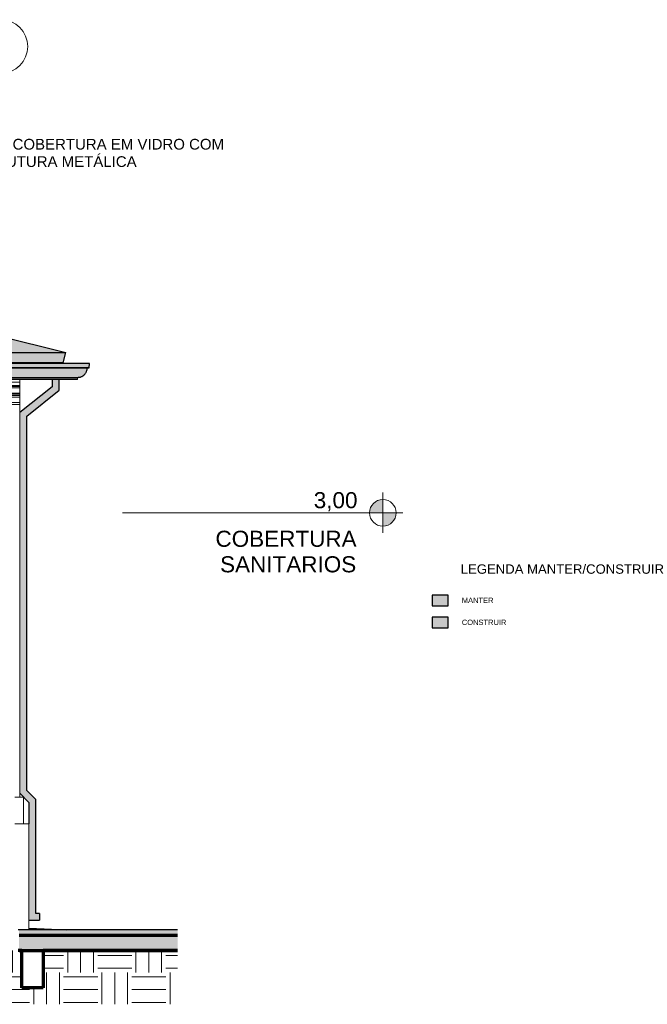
# Model space of a CAD drawing. Header units: millimetres. Extents: x -4967 to 47670, y -1932 to 8822.
# Tile 14 of 14: x 41821 to 47670, y -653 to 8528. Entities that reach past the tile are written whole.
import ezdxf

# ---------------------------------------------------------------- set-up
doc = ezdxf.new("R2010")
doc.units = ezdxf.units.MM
for name, color, linetype, lineweight in [('A-DETL', 90, 'Continuous', 25), ('A-DETL-GENF', 92, 'Continuous', 25), ('A-FLOR', 192, 'Continuous', 25), ('A-FLOR-LEVL', 51, 'Continuous', 9), ('A-FLOR-PATT', 8, 'Continuous', 25), ('A-GENM', 13, 'Continuous', 18), ('A-ROOF', 132, 'Continuous', 25), ('A-ROOF-OTLN', 132, 'Continuous', 25), ('A-ROOF-PATT', 132, 'Continuous', 25), ('A-WALL', 113, 'Continuous', 18), ('G-ANNO-TEXT', 231, 'Continuous', 9), ('S-GRID-IDEN', 1, 'Continuous', 9)]:
    doc.layers.add(name, color=color, linetype=linetype, lineweight=lineweight)
doc.styles.add('Arial', font='arial.ttf', dxfattribs={"height": 150})
doc.styles.add('Arial_3', font='arial.ttf', dxfattribs={"height": 100})
doc.styles.add('Arial_4', font='arial.ttf', dxfattribs={"height": 50})
doc.styles.add('Arial_B', font='txt', dxfattribs={"height": 87.5})

# ---------------------------------------------------------------- blocks, each defined once
blk = doc.blocks.new('Generic Models 1 - Generic Models 24-4258923-ELEVAÇÃO 6 - MANTER _ CONSTRUIR')
at = {"layer": 'A-GENM', "lineweight": 25}
blk.add_hatch(color=9, dxfattribs=at).paths.add_polyline_path([(30156.1, 130.2), (30256.1, 130.2), (30256.1, 195.2), (30221.1, 195.2), (30221.1, 1256.9), (30136.1, 1341.9), (30136.1, 4832.9), (30439.5, 5072.3), (30439.5, 5173.8), (30374.5, 5173.8), (30374.5, 5103.8), (30071.1, 4864.4), (30071.1, 1315), (30156.1, 1230), (30156.1, 336.9)], flags=0)
at = {"layer": 'A-GENM', "color": 5, "lineweight": 25}
for p, q in [((30374.5, 5173.8), (30374.5, 5103.8)), ((30439.5, 5072.3), (30439.5, 5173.8)), ((30374.5, 5103.8), (30071.1, 4864.4)), ((30136.1, 4832.9), (30439.5, 5072.3)), ((30136.1, 1341.9), (30136.1, 4832.9)), ((30071.1, 1315), (30156.1, 1230)), ((30221.1, 1256.9), (30136.1, 1341.9)), ((30156.1, 1230), (30156.1, 1030)), ((30221.1, 195.2), (30221.1, 1256.9)), ((30256.1, 195.2), (30221.1, 195.2)), ((30256.1, 195.2), (30256.1, 130.2)), ((30156.1, 130.2), (30256.1, 130.2))]:
    blk.add_line(p, q, dxfattribs=at)
blk = doc.blocks.new('ORNAMENTO SUPERIOR - ORNAMENTO SUPERIOR-4323885-ELEVAÇÃO 6 - MANTER _ CONSTRUIR')
at = {"layer": 'A-GENM'}
for p, q in [((30071.1, 5328.7), (30071.1, 5322.7)), ((28977.3, 5147.5), (30071.1, 5147.5)), ((30071.1, 5173.9), (30071.1, 5147.5)), ((30071.1, 5147.5), (30071.1, 5116.7)), ((28977.3, 5116.7), (30071.1, 5116.7)), ((28977.3, 5106.7), (30071.1, 5106.7)), ((28977.3, 5096.7), (30071.1, 5096.7)), ((30071.1, 5116.7), (30071.1, 5106.7)), ((30071.1, 5106.7), (30071.1, 5096.7)), ((30071.1, 5096.7), (30071.1, 5046.7)), ((28977.3, 5046.7), (30071.1, 5046.7)), ((28977.3, 5041.7), (30071.1, 5041.7)), ((28977.3, 5031.7), (30071.1, 5031.7)), ((28977.3, 5023.7), (30071.1, 5023.7)), ((28977.3, 5008.7), (30071.1, 5008.7)), ((28977.3, 4958.7), (30071.1, 4958.7)), ((30071.1, 5046.7), (30071.1, 5041.7)), ((30071.1, 5041.7), (30071.1, 5031.7)), ((30071.1, 5031.7), (30071.1, 5023.7)), ((30071.1, 5023.7), (30071.1, 5008.7)), ((30071.1, 5008.7), (30071.1, 4958.7)), ((30071.1, 4958.7), (30071.1, 4938.7)), ((28977.3, 4938.7), (30071.1, 4938.7))]:
    blk.add_line(p, q, dxfattribs=at)
blk = doc.blocks.new('Embasamento - Embasamento-4325691-ELEVAÇÃO 6 - MANTER _ CONSTRUIR')
at = {"layer": 'A-GENM'}
for p, q in [((19146.1, 1280), (19181.1, 1280)), ((19146.1, 1280), (19146.1, 1030)), ((19181.1, 1030), (19181.1, 1280)), ((22277.3, 1280), (19246.1, 1280)), ((24111.1, 1280), (22377.3, 1280)), ((24111.1, 1280), (24111.1, 1030)), ((25391.1, 1030), (25391.1, 1280)), ((25391.1, 1280), (26877.3, 1280)), ((26977.3, 1280), (28877.3, 1280)), ((28977.3, 1280), (29765.2, 1280)), ((29965.2, 1280), (29985.8, 1280)), ((30025.8, 1280), (30106.1, 1280)), ((30106.1, 1030), (30106.1, 1280)), ((19181.1, 1030), (19231.1, 1030)), ((19231.1, 1028.5), (19231.1, 1030)), ((22277.3, 1030), (19246.1, 1030)), ((24865.8, 1030), (22377.3, 1030)), ((26877.3, 1030), (25065.8, 1030)), ((28877.3, 1030), (26977.3, 1030)), ((29765.2, 1030), (28977.3, 1030)), ((29985.9, 1030), (29965.2, 1030)), ((30156.1, 1030), (30025.8, 1030)), ((30156.1, 40), (30156.1, 1030)), ((19146.1, 890), (19146.1, 0)), ((19231.1, 0), (19231.1, 888.5)), ((19231.1, 0), (19146.1, 0)), ((21901.1, 0), (19231.1, 0)), ((24601.1, 0), (22041.1, 0)), ((27231.1, 0), (24741.1, 0)), ((29915.8, 0), (27371.1, 0))]:
    blk.add_line(p, q, dxfattribs=at)
blk = doc.blocks.new('Grid - Head Grid-11506-ELEVAÇÃO 6 - MANTER _ CONSTRUIR')
at = {"layer": 'S-GRID-IDEN'}
blk.add_circle((29896.1, 8278.5), 250, dxfattribs=at)
blk = doc.blocks.new('Level - M_Level Head ABNT-2835562-ELEVAÇÃO 6 - MANTER _ CONSTRUIR')
at = {"layer": 'A-FLOR-LEVL'}
h = blk.add_hatch(color=256, dxfattribs=at)
edge = h.paths.add_edge_path(flags=0)
edge.add_line((33455.7, 3930), (33330.7, 3930))
edge.add_arc((33455.7, 3930), 125, 90, 180, ccw=False)
edge.add_line((33455.7, 4055), (33455.7, 3930))
h = blk.add_hatch(color=256, dxfattribs=at)
edge = h.paths.add_edge_path(flags=0)
edge.add_arc((33455.7, 3930), 125, -90, 0, ccw=False)
edge.add_line((33455.7, 3805), (33455.7, 3930))
edge.add_line((33455.7, 3930), (33580.7, 3930))
for p, q in [((33455.7, 4119.5), (33455.7, 3744)), ((33455.7, 3930), (33455.7, 4055)), ((33262.6, 3930), (33643.3, 3930)), ((33330.7, 3930), (33455.7, 3930)), ((33580.7, 3930), (33455.7, 3930)), ((33455.7, 3930), (33455.7, 3805))]:
    blk.add_line(p, q, dxfattribs=at)
blk.add_circle((33455.7, 3930), 125, dxfattribs=at)
for start, end in [(90, 180), (270, 0)]:
    blk.add_arc((33455.7, 3930), 125, start, end, dxfattribs=at)

msp = doc.modelspace()

# ---------------------------------------------------------------- hatches: boundary and pattern name
at = {"layer": 'A-DETL-GENF'}
for color, points in [(9, [(45814.5, 3062), (45814.5, 3162), (45664.5, 3162), (45664.5, 3062)]), (5, [(45814.5, 2856.7), (45814.5, 2956.7), (45664.5, 2956.7), (45664.5, 2856.7)])]:
    msp.add_hatch(color=color, dxfattribs=at).paths.add_polyline_path(points, flags=0)
at = {"layer": 'A-FLOR'}
msp.add_hatch(color=191, dxfattribs=at).paths.add_polyline_path([(41905.6, 40), (42260.3, 40), (41905.6, 58.4)], flags=0)
at = {"layer": 'A-FLOR-PATT'}
msp.add_hatch(color=191, dxfattribs=at).paths.add_polyline_path([(41815.3, -12.5), (43292.5, -12.5), (43292.5, 40), (41815.3, 40)], flags=0)
at = {"layer": 'A-FLOR-PATT', "lineweight": 18}
msp.add_hatch(color=171, dxfattribs=at).paths.add_polyline_path([(43292.5, -152.6), (43292.5, -12.5), (41815.3, -12.5), (41815.3, -152.6), (42499.5, -152.6)], flags=0)
h = msp.add_hatch(dxfattribs=at)
h.set_pattern_fill('FP_3', color=256, style=0, pattern_type=2)
h.set_pattern_definition([(0, (11749.48, 0), (317.5, 317.5), [317.5, -317.5]), (0, (11749.48, 119.06), (317.5, 317.5), [317.5, -317.5]), (0, (11749.48, 238.12), (317.5, 317.5), [317.5, -317.5]), (90, (11789.16, 277.8), (-317.5, 317.5), [317.5, -317.5]), (90, (11908.23, 277.8), (-317.5, 317.5), [317.5, -317.5]), (90, (12027.3, 277.8), (-317.5, 317.5), [317.5, -317.5])])
h.paths.add_polyline_path([(41665.3, -653), (43292.5, -653), (43292.5, -152.5), (42040.6, -152.5), (42040.6, -500), (41840.6, -500), (41840.6, -152.5), (41665.3, -152.5)], flags=0)
at = {"layer": 'A-ROOF'}
msp.add_hatch(color=191, dxfattribs=at).paths.add_polyline_path([(31383.5, 5328.7), (42226.1, 5328.7), (42250.3, 5425.2), (30895.6, 5425.2), (30874.7, 5328.7), (30895.6, 5328.7)], flags=0)
at = {"layer": 'A-ROOF-OTLN'}
for points in [[(42363.7, 5193.5), (42385.8, 5196.4), (42406.4, 5205), (42424.2, 5218.5), (42437.8, 5236.3), (42446.3, 5256.9), (42449.2, 5279), (31094.6, 5279), (31091.5, 5256.5), (31083.1, 5236.3), (31080, 5232.2), (31078.2, 5228.7), (31073.8, 5224.2), (31069.5, 5218.5), (31062.8, 5213.4), (31059.3, 5209.8), (31055.7, 5207.9), (31050.3, 5204.4), (31031.1, 5196.4), (31009, 5193.5), (42103, 5193.5)], [(36452.8, 5279), (42449.2, 5279), (42468.8, 5282.5), (31114.1, 5282.5), (31094.6, 5279), (36353.6, 5279)], [(39624.8, 5282.5), (42468.8, 5282.5), (42472.3, 5322.2), (31117.6, 5322.2), (31114.1, 5282.5), (39525.7, 5282.5)], [(42103, 5173.8), (42360.2, 5173.8), (42363.7, 5193.5), (31009, 5193.5), (31005.5, 5173.8), (41904.7, 5173.8)]]:
    msp.add_hatch(color=191, dxfattribs=at).paths.add_polyline_path(points, flags=0)
at = {"layer": 'A-ROOF-PATT'}
msp.add_hatch(color=191, dxfattribs=at).paths.add_polyline_path([(36948.4, 5425.2), (42250.3, 5425.2), (39194.3, 6189.2), (27860.4, 6189.2), (27710.6, 6157.8), (30895.6, 5425.2), (33776.3, 5425.2)], flags=0)

# ---------------------------------------------------------------- linework, layer by layer
at = {"layer": 'A-DETL'}
for p, q in [((45814.5, 3162), (45664.5, 3162)), ((45664.5, 3162), (45664.5, 3062)), ((45814.5, 3062), (45814.5, 3162)), ((45664.5, 3062), (45814.5, 3062)), ((45814.5, 2956.7), (45664.5, 2956.7)), ((45664.5, 2956.7), (45664.5, 2856.7)), ((45814.5, 2856.7), (45814.5, 2956.7)), ((45664.5, 2856.7), (45814.5, 2856.7))]:
    msp.add_line(p, q, dxfattribs=at)
at = {"layer": 'A-FLOR', "color": 5}
for p, q in [((43292.5, 40), (41805.3, 40)), ((41905.6, 58.4), (42260.3, 40))]:
    msp.add_line(p, q, dxfattribs=at)
at = {"layer": 'A-FLOR', "color": 7, "lineweight": 70}
for p, q in [((43292.5, -12.5), (41815.3, -12.5)), ((41815.3, -152.6), (43292.5, -152.6))]:
    msp.add_line(p, q, dxfattribs=at)
at = {"layer": 'A-FLOR', "lineweight": 70}
for p, q in [((41840.6, -152.5), (41805.3, -152.5)), ((41840.6, -500), (41840.6, -152.5)), ((43292.5, -152.5), (42040.6, -152.5)), ((42040.6, -152.5), (42040.6, -500)), ((42040.6, -500), (41840.6, -500))]:
    msp.add_line(p, q, dxfattribs=at)
at = {"layer": 'A-FLOR-LEVL'}
msp.add_line((42778.3, 3930), (45205.2, 3930), dxfattribs=at)
at = {"layer": 'A-ROOF', "color": 5}
for p, q in [((39194.3, 6189.2), (42250.3, 5425.2)), ((30895.6, 5425.2), (42250.3, 5425.2)), ((42226.1, 5328.7), (42250.3, 5425.2)), ((42226.1, 5328.7), (30895.6, 5328.7))]:
    msp.add_line(p, q, dxfattribs=at)
at = {"layer": 'A-ROOF-OTLN', "color": 5}
for p, q in [((42256.7, 5322.7), (30902, 5322.7)), ((42449.2, 5279), (31094.6, 5279)), ((42467.3, 5322.6), (31112.6, 5322.6)), ((42468.8, 5282.5), (31114.1, 5282.5)), ((42472.3, 5322.2), (31117.6, 5322.2)), ((42449.2, 5279), (42468.8, 5282.5)), ((42472.3, 5322.2), (42467.3, 5322.6)), ((42468.8, 5282.5), (42472.3, 5322.2)), ((42360.2, 5173.8), (31005.5, 5173.8)), ((31009, 5193.5), (42363.7, 5193.5)), ((42360.2, 5173.8), (42363.7, 5193.5))]:
    msp.add_line(p, q, dxfattribs=at)
msp.add_open_spline([(42363.7, 5193.5), (42367.5, 5193.5), (42375, 5194), (42385.8, 5196.2), (42394.7, 5199.2), (42401.6, 5202.3), (42406.5, 5204.9), (42411.2, 5207.9), (42415.8, 5211.1), (42420.1, 5214.7), (42424.2, 5218.5), (42428, 5222.6), (42432.8, 5228.4), (42438, 5236.1), (42442.9, 5246.2), (42447.8, 5260.4), (42449.2, 5271.6), (42449.2, 5279)], degree=3, knots=[0, 0, 0, 0, 0.083333, 0.166667, 0.25, 0.291667, 0.333333, 0.375, 0.416667, 0.458333, 0.5, 0.541667, 0.583333, 0.666667, 0.75, 0.833333, 1, 1, 1, 1], dxfattribs=at)
at = {"layer": 'A-WALL'}
msp.add_line((41820.6, 1280), (41820.6, 4938.7), dxfattribs=at)

# ---------------------------------------------------------------- block references
at = {"layer": 'A-FLOR-LEVL'}
msp.add_blockref('Level - M_Level Head ABNT-2835562-ELEVAÇÃO 6 - MANTER _ CONSTRUIR', (11749.5, 0), dxfattribs=at)
at = {"layer": 'A-GENM'}
for name in ['ORNAMENTO SUPERIOR - ORNAMENTO SUPERIOR-4323885-ELEVAÇÃO 6 - MANTER _ CONSTRUIR', 'Embasamento - Embasamento-4325691-ELEVAÇÃO 6 - MANTER _ CONSTRUIR']:
    msp.add_blockref(name, (11749.5, 0), dxfattribs=at)
at = {"layer": 'A-GENM', "color": 5, "lineweight": 25}
msp.add_blockref('Generic Models 1 - Generic Models 24-4258923-ELEVAÇÃO 6 - MANTER _ CONSTRUIR', (11749.5, 0), dxfattribs=at)
at = {"layer": 'S-GRID-IDEN'}
msp.add_blockref('Grid - Head Grid-11506-ELEVAÇÃO 6 - MANTER _ CONSTRUIR', (11749.5, 0), dxfattribs=at)

# ---------------------------------------------------------------- texts
at = {"layer": 'A-FLOR-LEVL', "char_height": 150, "attachment_point": 1, "style": 'Arial'}
for s, insert, width in [('3,00', (44561.2, 4123.2), 505.063), ('COBERTURA', (43645.2, 3763.2), 1615.4), ('SANITARIOS', (43688.2, 3525.1), 1563.291)]:
    msp.add_mtext(s, dxfattribs=dict(at, insert=insert, width=width))
at = {"layer": 'G-ANNO-TEXT', "color": 7, "attachment_point": 1}
for s, insert, char_height, width, style in [('NOVA COBERTURA EM VIDRO COM ', (41319.5, 7417.2), 100, 3010.337, 'Arial_3'), ('ESTRUTURA METÁLICA', (41319.5, 7255.2), 100, 1964.134, 'Arial_3'), ('LEGENDA MANTER/CONSTRUIR', (45931.4, 3449.4), 87.5, 2348.944, 'Arial_B'), ('MANTER', (45941.4, 3139.2), 50, 362.764, 'Arial_4'), ('CONSTRUIR', (45941.4, 2933.9), 50, 511.076, 'Arial_4')]:
    msp.add_mtext(s, dxfattribs=dict(at, insert=insert, char_height=char_height, width=width, style=style))

doc.saveas('drawing.dxf')
